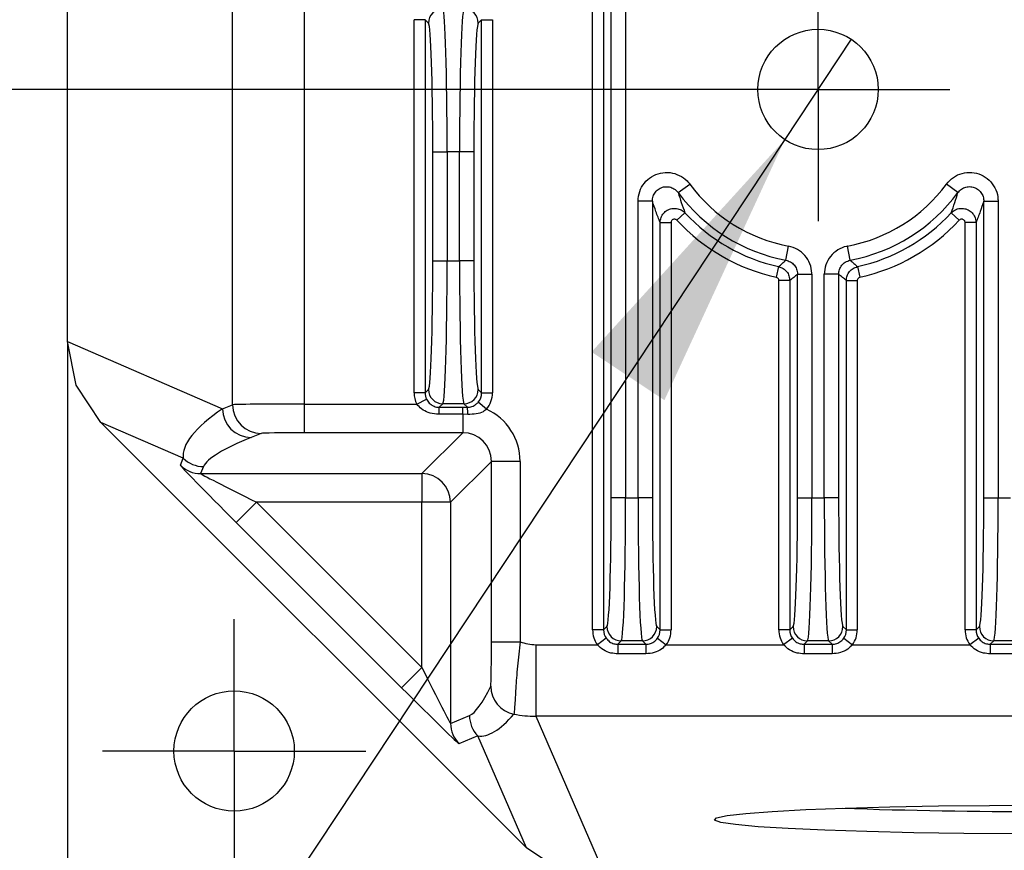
# Model space of a CAD drawing. Header units: millimetres. Extents: x 0 to 1260, y 0 to 891.
# Tile 28 of 56: x 655 to 689, y 264 to 293. Entities that reach past the tile are written whole.
import ezdxf

# ---------------------------------------------------------------- set-up
doc = ezdxf.new("R2010")
doc.units = ezdxf.units.MM
doc.header["$LTSCALE"] = 3
doc.layers.add('FORMAT', color=7, linetype='Continuous')
doc.styles.add('SLDTEXTSTYLE0', font='TXT', dxfattribs={"width": 0.605})
doc.dimstyles.new('SLDDIMSTYLE10', dxfattribs={"dimtxt": 7.704956, "dimasz": 9.906, "dimexe": 0, "dimexo": 0.0625, "dimgap": 1.926239, "dimtad": 0, "dimtih": 1, "dimtoh": 1, "dimdec": 1, "dimrnd": 1e-09, "dimzin": 12, "dimdsep": 46, "dimtxsty": 'SLDTEXTSTYLE0', "dimblk1": 'NONE', "dimsah": 1, "dimcen": 0, "dimadec": 0, "dimazin": 3, "dimtfac": 1, "dimtdec": 1, "dimtmove": 0, "dimatfit": 3, "dimldrblk": 'NONE', "dimfxl": 1, "dimfrac": 2, "dimtolj": 1, "dimtzin": 12, "dimarcsym": 0})
doc.dimstyles.new('SLDDIMSTYLE3', dxfattribs={"dimtxt": 7.704956, "dimasz": 9.906, "dimexe": 0, "dimexo": 0.0625, "dimgap": 1.926239, "dimtad": 1, "dimdec": 1, "dimrnd": 1e-09, "dimzin": 12, "dimdsep": 46, "dimtxsty": 'SLDTEXTSTYLE0', "dimsah": 1, "dimcen": 0.09, "dimadec": 0, "dimazin": 3, "dimtfac": 1, "dimtdec": 1, "dimtofl": 0, "dimtmove": 0, "dimatfit": 3, "dimfxl": 1, "dimfrac": 2, "dimtolj": 1, "dimtzin": 12, "dimarcsym": 0})
doc.dimstyles.new('SLDDIMSTYLE9', dxfattribs={"dimtxt": 7.704956, "dimasz": 9.906, "dimexe": 0, "dimexo": 0.0625, "dimgap": 1.926239, "dimtad": 1, "dimdec": 1, "dimrnd": 1e-09, "dimzin": 12, "dimdsep": 46, "dimtxsty": 'SLDTEXTSTYLE0', "dimsah": 1, "dimcen": 0.09, "dimadec": 0, "dimazin": 3, "dimtfac": 1, "dimtofl": 0, "dimtmove": 0, "dimatfit": 3, "dimfxl": 1, "dimfrac": 2, "dimtolj": 1, "dimtzin": 12, "dimarcsym": 0})

# ---------------------------------------------------------------- blocks, each defined once
blk = doc.blocks.new('_D_15')
at = {"layer": 'FORMAT'}
for p, q in [((678.071, 371.32), (623.635, 371.32)), ((626.635, 291.02), (626.635, 371.32)), ((613.039, 344.399), (613.039, 347.045)), ((613.039, 347.045), (624.871, 347.045)), ((624.871, 347.045), (624.871, 344.399)), ((613.039, 317.941), (613.039, 315.295)), ((624.871, 315.295), (624.871, 317.941)), ((613.039, 315.295), (624.871, 315.295)), ((678.071, 291.02), (623.635, 291.02))]:
    blk.add_line(p, q, dxfattribs=at)
for points in [[(626.635, 371.32), (625.111, 361.414), (628.159, 361.414)], [(626.635, 291.02), (628.159, 300.926), (625.111, 300.926)]]:
    blk.add_solid(points, dxfattribs=at)
at = {"layer": 'FORMAT', "char_height": 7.9375, "attachment_point": 1, "rotation": 90, "style": 'SLDTEXTSTYLE0'}
for s, insert in [('3,161', (614.639, 317.941)), ('80,3', (601.043, 320.88))]:
    blk.add_mtext(s, dxfattribs=dict(at, insert=insert))
blk = doc.blocks.new('_D_16')
at = {"layer": 'FORMAT'}
for p, q in [((623.635, 394.42), (593.396, 394.42)), ((596.396, 394.42), (596.396, 267.92)), ((657.691, 394.42), (629.635, 394.42)), ((582.8, 354.903), (582.8, 357.549)), ((582.8, 357.549), (594.632, 357.549)), ((594.632, 357.549), (594.632, 354.903)), ((582.8, 334.324), (582.8, 331.678)), ((594.632, 331.678), (594.632, 334.324)), ((582.8, 331.678), (594.632, 331.678)), ((653.47, 267.92), (593.396, 267.92))]:
    blk.add_line(p, q, dxfattribs=at)
for points in [[(596.396, 394.42), (594.872, 384.514), (597.92, 384.514)], [(596.396, 267.92), (597.92, 277.826), (594.872, 277.826)]]:
    blk.add_solid(points, dxfattribs=at)
at = {"layer": 'FORMAT', "char_height": 7.9375, "attachment_point": 1, "rotation": 90, "style": 'SLDTEXTSTYLE0'}
for s, insert in [('126,5', (570.804, 331.384)), ('4,98', (584.4, 334.324))]:
    blk.add_mtext(s, dxfattribs=dict(at, insert=insert))
blk = doc.blocks.new('_D_17')
at = {"layer": 'FORMAT'}
for p, q in [((656.47, 282.225), (656.47, 213.478)), ((789.559, 279.85), (789.559, 213.478)), ((712.726, 230.075), (710.08, 230.075)), ((710.08, 230.075), (710.08, 218.242)), ((733.304, 230.075), (735.95, 230.075)), ((735.95, 230.075), (735.95, 218.242)), ((710.08, 218.242), (712.726, 218.242)), ((735.95, 218.242), (733.304, 218.242)), ((656.47, 216.478), (789.559, 216.478))]:
    blk.add_line(p, q, dxfattribs=at)
for points in [[(656.47, 216.478), (666.376, 214.954), (666.376, 218.002)], [(789.559, 216.478), (779.653, 218.002), (779.653, 214.954)]]:
    blk.add_solid(points, dxfattribs=at)
at = {"layer": 'FORMAT', "char_height": 7.9375, "attachment_point": 1, "style": 'SLDTEXTSTYLE0'}
for s, insert in [('133,1', (709.786, 242.071)), ('5,24', (712.726, 228.474))]:
    blk.add_mtext(s, dxfattribs=dict(at, insert=insert))
blk = doc.blocks.new('SW_SYMBOL_HOLE_DEPTH')
at = {"layer": 'FORMAT', "color": 0}
for p, q in [((0, 2625), (2400, 2625)), ((1200, 2625), (1200, 225)), ((300, 1665), (1200, 225)), ((2100, 1665), (1200, 225))]:
    blk.add_line(p, q, dxfattribs=at)
blk = doc.blocks.new('_D_20')
at = {"layer": 'FORMAT'}
for p, q in [((683.832, 292.77), (681.511, 289.269)), ((681.511, 289.269), (651.463, 243.944)), ((651.463, 243.944), (546.092, 243.944))]:
    blk.add_line(p, q, dxfattribs=at)
blk.add_solid([(681.511, 289.269), (674.767, 281.855), (677.308, 280.171)], dxfattribs=at)
at = {"layer": 'FORMAT', "xscale": 0.0034106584, "yscale": 0.0034106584, "zscale": 0.0034106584}
blk.add_blockref('SW_SYMBOL_HOLE_DEPTH', (594.893, 245.092), dxfattribs=at)
at = {"layer": 'FORMAT', "char_height": 7.9375, "attachment_point": 1, "style": 'SLDTEXTSTYLE0'}
for s, insert in [('10 [0.39]', (605.543, 254.176)), ('4xM5x0.8', (546.092, 254.176))]:
    blk.add_mtext(s, dxfattribs=dict(at, insert=insert))
blk = doc.blocks.new('_None')
blk = doc.blocks.new('SW_CENTERMARKSYMBOL_3')
at = {"layer": 'FORMAT', "color": 0}
for p, q in [((0, 2.5), (0, 4.6)), ((0, 0), (0, 2.5)), ((-2.5, 0), (-4.6, 0)), ((0, 0), (-2.5, 0)), ((0, 0), (0, -2.5)), ((0, 0), (2.5, 0)), ((2.5, 0), (4.6, 0)), ((0, -2.5), (0, -4.6))]:
    blk.add_line(p, q, dxfattribs=at)
blk = doc.blocks.new('SW_CENTERMARKSYMBOL_7')
at = {"layer": 'FORMAT', "color": 0}
for p, q in [((0, 2.5), (0, 4.6)), ((0, 0), (0, 2.5)), ((-2.5, 0), (-4.6, 0)), ((0, 0), (-2.5, 0)), ((0, 0), (0, -2.5)), ((0, 0), (2.5, 0)), ((2.5, 0), (4.6, 0)), ((0, -2.5), (0, -4.6))]:
    blk.add_line(p, q, dxfattribs=at)

msp = doc.modelspace()

# ---------------------------------------------------------------- linework, layer by layer
at = {"color": 7, "linetype": 'Continuous', "lineweight": 25}
for p, q in [((656.470474, 282.224746), (656.470474, 379.82465)), ((675.954484, 314.245842), (675.954484, 276.76324)), ((675.454788, 276.76324), (675.454788, 312.20226)), ((674.803393, 272.147014), (674.803393, 310.565613)), ((675.184161, 310.565613), (675.184161, 272.147014)), ((662.23848, 280.010009), (662.23848, 293.759306)), ((664.7361, 293.759306), (664.7361, 280.03505)), ((668.954261, 293.455962), (668.573493, 293.455962)), ((668.573493, 280.425434), (668.573493, 293.455962)), ((668.954261, 293.455962), (668.954261, 280.425434)), ((669.073229, 293.336994), (668.954261, 293.455962)), ((670.92858, 293.455962), (670.809612, 293.336994)), ((670.92858, 280.425434), (670.92858, 293.455962)), ((670.92858, 293.455962), (671.309348, 293.455962)), ((671.309348, 293.455962), (671.309348, 280.425434)), ((669.224888, 288.839735), (669.724584, 288.839735)), ((669.224888, 285.04166), (669.224888, 288.839735)), ((669.724584, 288.839735), (669.724584, 285.04166)), ((670.158258, 288.839735), (669.724584, 288.839735)), ((670.158258, 285.04166), (670.158258, 288.839735)), ((670.657953, 288.839735), (670.158258, 288.839735)), ((670.657953, 288.839735), (670.657953, 285.04166)), ((677.789648, 287.41802), (678.191747, 287.714687)), ((687.552993, 287.41802), (687.150894, 287.714687)), ((676.388158, 276.76324), (676.388158, 287.121352)), ((676.887853, 287.121352), (676.388158, 287.121352)), ((676.887853, 287.121352), (676.887853, 276.76324)), ((688.454788, 287.121352), (688.954484, 287.121352)), ((688.454788, 276.76324), (688.454788, 287.121352)), ((688.954484, 287.121352), (688.954484, 276.76324)), ((678.024579, 286.71071), (677.74538, 286.451804)), ((687.318062, 286.71071), (687.597262, 286.451804)), ((677.15848, 272.147014), (677.15848, 286.370939)), ((677.15848, 286.370939), (677.539248, 286.370939)), ((677.539248, 286.370939), (677.539248, 272.147014)), ((688.184161, 286.370939), (687.803393, 286.370939)), ((687.803393, 272.147014), (687.803393, 286.370939)), ((688.184161, 286.370939), (688.184161, 272.147014)), ((681.547649, 285.05814), (681.640205, 285.549188)), ((683.794992, 285.05814), (683.702437, 285.549188)), ((669.224888, 285.04166), (669.724584, 285.04166)), ((669.724584, 285.04166), (670.158258, 285.04166)), ((670.657953, 285.04166), (670.158258, 285.04166)), ((681.293138, 284.834215), (681.21033, 284.46256)), ((681.954788, 284.567091), (682.454484, 284.567091)), ((681.954788, 276.76324), (681.954788, 284.567091)), ((682.454484, 284.567091), (682.454484, 276.76324)), ((682.888158, 276.76324), (682.888158, 284.567091)), ((683.387853, 284.567091), (682.888158, 284.567091)), ((683.387853, 284.567091), (683.387853, 276.76324)), ((684.049504, 284.834215), (684.132312, 284.46256)), ((681.684161, 284.346479), (681.303393, 284.346479)), ((681.303393, 272.147014), (681.303393, 284.346479)), ((681.684161, 284.346479), (681.684161, 272.147014)), ((683.65848, 272.147014), (683.65848, 284.346479)), ((683.65848, 284.346479), (684.039248, 284.346479)), ((684.039248, 284.346479), (684.039248, 272.147014)), ((656.470474, 282.224746), (661.888371, 279.87004)), ((656.775267, 280.693434), (656.470474, 282.224746)), ((657.643241, 279.394763), (656.775267, 280.693434)), ((668.954261, 280.425434), (668.573493, 280.425434)), ((668.954261, 280.425434), (669.073229, 280.544402)), ((670.809612, 280.544402), (670.92858, 280.425434)), ((670.92858, 280.425434), (671.309348, 280.425434)), ((668.664701, 280.03505), (669.005867, 280.203719)), ((671.100188, 279.855587), (670.810064, 280.101835)), ((661.888371, 279.87004), (662.23848, 280.010009)), ((664.7361, 280.03505), (664.7361, 279.035202)), ((664.7361, 280.03505), (668.664701, 280.03505)), ((669.572924, 280.044706), (669.450775, 279.922557)), ((669.450775, 279.922557), (670.27214, 279.922557)), ((669.450775, 279.677873), (669.450775, 279.922557)), ((670.309917, 280.044706), (669.572924, 280.044706)), ((670.27214, 279.922557), (670.431953, 279.922671)), ((670.27214, 279.677873), (670.27214, 279.922557)), ((670.431953, 279.922671), (670.309917, 280.044706)), ((660.516275, 278.146096), (657.643241, 279.394763)), ((672.496386, 264.541618), (657.643241, 279.394763)), ((670.27214, 279.677873), (669.450775, 279.677873)), ((670.446054, 279.674879), (670.27214, 279.677873)), ((670.27214, 279.677873), (670.27214, 279.035202)), ((663.237528, 279.010161), (662.887419, 278.870192)), ((670.27214, 279.035202), (664.7361, 279.035202)), ((668.843951, 277.607013), (670.27214, 279.035202)), ((660.414282, 277.899861), (660.516275, 278.146096)), ((671.271988, 278.035354), (669.843799, 276.607165)), ((672.271836, 278.035354), (671.271988, 278.035354)), ((671.271988, 271.738057), (671.271988, 278.035354)), ((672.271836, 278.035354), (672.271836, 271.738057)), ((661.223274, 277.853247), (661.121281, 277.607013)), ((661.121281, 277.607013), (668.843951, 277.607013)), ((668.843951, 277.607013), (668.843951, 276.607165)), ((675.954484, 276.76324), (675.454788, 276.76324)), ((675.954484, 276.76324), (676.388158, 276.76324)), ((676.887853, 276.76324), (676.388158, 276.76324)), ((681.954788, 276.76324), (682.454484, 276.76324)), ((682.454484, 276.76324), (682.888158, 276.76324)), ((683.387853, 276.76324), (682.888158, 276.76324)), ((688.454788, 276.76324), (688.954484, 276.76324)), ((688.954484, 276.76324), (689.388158, 276.76324)), ((663.072467, 276.607165), (662.365468, 275.900166)), ((668.843951, 276.607165), (663.072467, 276.607165)), ((663.072467, 276.607165), (668.843951, 270.835681)), ((668.843951, 270.835681), (668.843951, 276.607165)), ((669.843799, 276.607165), (668.843951, 276.607165)), ((669.843799, 276.607165), (669.843799, 268.884495)), ((668.136952, 270.128682), (662.365468, 275.900166)), ((675.184161, 272.147014), (675.303129, 272.265982)), ((677.039512, 272.265982), (677.15848, 272.147014)), ((681.684161, 272.147014), (681.803129, 272.265982)), ((683.539512, 272.265982), (683.65848, 272.147014)), ((688.184161, 272.147014), (688.303129, 272.265982)), ((675.184161, 272.147014), (674.803393, 272.147014)), ((675.277311, 271.855948), (674.967847, 271.634478)), ((677.06533, 271.855948), (677.374795, 271.634478)), ((677.15848, 272.147014), (677.539248, 272.147014)), ((681.684161, 272.147014), (681.303393, 272.147014)), ((681.777311, 271.855948), (681.467847, 271.634478)), ((683.56533, 271.855948), (683.874795, 271.634478)), ((683.65848, 272.147014), (684.039248, 272.147014)), ((688.184161, 272.147014), (687.803393, 272.147014)), ((688.277311, 271.855948), (687.967847, 271.634478)), ((671.271988, 271.738057), (672.271836, 271.738057)), ((672.8195, 271.634478), (672.8195, 269.136857)), ((672.8195, 271.634478), (674.967847, 271.634478)), ((675.802824, 271.766286), (675.683029, 271.646491)), ((675.683029, 271.646491), (676.659612, 271.646491)), ((675.683029, 271.646491), (675.683029, 271.314489)), ((676.539817, 271.766286), (675.802824, 271.766286)), ((676.659612, 271.646491), (676.539817, 271.766286)), ((676.659612, 271.646491), (676.659612, 271.314489)), ((677.374795, 271.634478), (681.467847, 271.634478)), ((682.302824, 271.766286), (682.183029, 271.646491)), ((682.183029, 271.646491), (683.159612, 271.646491)), ((682.183029, 271.646491), (682.183029, 271.314489)), ((683.039817, 271.766286), (682.302824, 271.766286)), ((683.159612, 271.646491), (683.039817, 271.766286)), ((683.159612, 271.646491), (683.159612, 271.314489)), ((683.874795, 271.634478), (687.967847, 271.634478)), ((688.802824, 271.766286), (688.683029, 271.646491)), ((688.683029, 271.646491), (689.659612, 271.646491)), ((688.683029, 271.646491), (688.683029, 271.314489)), ((689.539817, 271.766286), (688.802824, 271.766286)), ((676.659612, 271.314489), (675.683029, 271.314489)), ((683.159612, 271.314489), (682.183029, 271.314489)), ((689.659612, 271.314489), (688.683029, 271.314489)), ((668.843951, 270.835681), (668.136952, 270.128682)), ((669.843799, 268.884495), (670.504401, 269.158125)), ((672.8195, 269.136857), (675.326368, 263.368852)), ((702.217236, 269.136857), (672.8195, 269.136857)), ((670.79725, 268.451126), (670.136647, 268.177496)), ((672.496386, 264.541618), (670.79725, 268.451126)), ((673.795057, 263.673645), (672.496386, 264.541618))]:
    msp.add_line(p, q, dxfattribs=at)
at = {"color": 7, "linetype": 'Continuous', "lineweight": 25, "flags": 128}
msp.add_lwpolyline([(689.574978, 265.031525), (687.756156, 265.044419), (686.008303, 265.069871), (684.376687, 265.107224), (682.903566, 265.15551), (681.627094, 265.213478), (680.58033, 265.279627), (679.790385, 265.352243), (679.277718, 265.429446), (679.055607, 265.509237), (679.129804, 265.589549), (679.498388, 265.668301), (680.151813, 265.743455), (681.073155, 265.813063), (682.238553, 265.875323), (683.617822, 265.928623), (685.17524, 265.971582), (686.870472, 266.003087), (688.659611, 266.022322), (690.496321, 266.02879)], dxfattribs=at)
at = {"color": 7, "linetype": 'Continuous', "lineweight": 25}
for centre in [(682.671321, 291.019698), (662.291321, 267.919698)]:
    msp.add_circle(centre, 2.1, dxfattribs=at)
for centre, radius, start, end in [((669.573638, 293.336281), 0.500409, 90.0816919, 179.9183081), ((670.309203, 293.336281), 0.500409, 0.0816919, 89.9183081), ((682.671321, 291.019698), 5.566837, 216.4197561, 259.3257647), ((682.671321, 291.019698), 5.566837, 280.6742353, 323.5802439), ((682.671321, 291.019698), 6.066532, 216.4197561, 259.3257647), ((682.671321, 291.019698), 6.066532, 280.6742353, 323.5802439), ((682.671321, 291.019698), 6.33716, 222.8401893, 257.4391442), ((682.671321, 291.019698), 6.33716, 282.5608558, 317.1598107), ((682.671321, 291.019698), 6.717927, 222.8401893, 257.4391442), ((682.671321, 291.019698), 6.717927, 282.5608558, 317.1598107), ((669.573638, 280.545115), 0.500409, 180.0816919, 269.9183081), ((670.309203, 280.545115), 0.500409, 270.0816919, 359.9183081), ((662.888711, 279.870532), 1.00034, 180.0281624, 269.9260058), ((663.23882, 280.010501), 1.00034, 180.0281624, 269.9260058), ((668.974677, 279.715444), 1.471936, 358.4207783, 8.0932732), ((661.223405, 278.85341), 1.000163, 225.0074762, 269.9925238), ((661.121411, 278.607175), 1.000163, 225.0074762, 269.9925238), ((668.843594, 276.606808), 1.000205, 0.020437, 89.979563), ((675.803538, 272.266695), 0.500409, 180.0816919, 269.9183081), ((676.539103, 272.266695), 0.500409, 270.0816919, 359.9183081), ((682.303538, 272.266695), 0.500409, 180.0816919, 269.9183081), ((683.039103, 272.266695), 0.500409, 270.0816919, 359.9183081), ((688.803538, 272.266695), 0.500409, 180.0816919, 269.9183081), ((672.247076, 270.191815), 1.000245, 180.0547371, 258.9743582), ((671.504564, 269.158256), 1.000163, 180.0074762, 224.9925238), ((670.843961, 268.884625), 1.000163, 180.0074762, 224.9925238), ((690.496321, 471.594092), 205.787595, 268.05479338, 271.94520662)]:
    msp.add_arc(centre, radius, start, end, dxfattribs=at)
for centre, major_axis, ratio, start_param, end_param in [((669.56744, 288.839735), (0, 5), 0.031428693, 4.71238898, 6.248278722), ((670.315401, 288.839735), (0, 5), 0.031428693, 0.034906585, 1.570796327), ((669.067745, 288.839735), (0, 4.5), 0.034920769, 4.71238898, 6.248278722), ((670.815096, 288.839735), (0, 4.5), 0.034920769, 0.034906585, 1.570796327), ((669.067745, 285.04166), (0, 4.5), 0.034920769, 3.176499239, 4.71238898), ((669.56744, 285.04166), (0, 5), 0.031428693, 3.176499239, 4.71238898), ((670.315401, 285.04166), (0, 5), 0.031428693, 1.570796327, 3.106686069), ((670.815096, 285.04166), (0, 4.5), 0.034920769, 1.570796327, 3.106686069), ((669.45503, 280.426508), (0.62372, 0.62372), 0.998782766, 2.356803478, 2.815713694), ((669.45503, 280.426508), (0.354641, 0.354641), 0.996934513, 2.356803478, 2.815713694), ((670.427811, 280.426508), (0.354641, -0.354641), 0.996934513, 0.081520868, 0.784789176), ((670.427811, 280.426508), (-0.62372, 0.62372), 0.998782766, 3.223113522, 3.926381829), ((665.887301, 279.86885), (5.350098, 1.806778), 0.305805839, 2.306170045, 3.091595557), ((664.7361, 280.008867), (2.5, 0), 0.010473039, 1.570796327, 3.097959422), ((670.271531, 278.034745), (1.414644, 1.414644), 0.99969546, 5.497939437, 6.641600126), ((665.887301, 278.869003), (4.678183, 1.143959), 0.186127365, 2.220575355, 3.006000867), ((664.7361, 279.009019), (1.5, 0), 0.017455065, 1.570796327, 3.097959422), ((670.271531, 278.034745), (0.707753, 0.707753), 0.999087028, 5.497939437, 7.068431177), ((662.414839, 275.900166), (2.000457, -1.999848), 0.012340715, 3.146702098, 4.700045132), ((663.121838, 276.607165), (2.000585, -0.999805), 0.009870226, 3.139298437, 4.692641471), ((675.297645, 276.76324), (0, 4.5), 0.034920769, 3.176499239, 4.71238898), ((675.79734, 276.76324), (0, 5), 0.031428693, 3.176499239, 4.71238898), ((676.545301, 276.76324), (0, 5), 0.031428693, 1.570796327, 3.106686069), ((677.044996, 276.76324), (0, 4.5), 0.034920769, 1.570796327, 3.106686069), ((681.797645, 276.76324), (0, 4.5), 0.034920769, 3.176499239, 4.71238898), ((682.29734, 276.76324), (0, 5), 0.031428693, 3.176499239, 4.71238898), ((683.045301, 276.76324), (0, 5), 0.031428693, 1.570796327, 3.106686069), ((683.544996, 276.76324), (0, 4.5), 0.034920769, 1.570796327, 3.106686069), ((688.297645, 276.76324), (0, 4.5), 0.034920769, 3.176499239, 4.71238898), ((688.79734, 276.76324), (0, 5), 0.031428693, 3.176499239, 4.71238898), ((675.68493, 272.148087), (0.62372, 0.62372), 0.998782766, 2.356803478, 2.977545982), ((675.68493, 272.148087), (0.354641, 0.354641), 0.996934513, 2.356803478, 2.977545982), ((676.657711, 272.148087), (0.354641, -0.354641), 0.996934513, 0.164046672, 0.784789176), ((676.657711, 272.148087), (-0.62372, 0.62372), 0.998782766, 3.305639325, 3.926381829), ((682.18493, 272.148087), (0.62372, 0.62372), 0.998782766, 2.356803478, 2.977545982), ((682.18493, 272.148087), (0.354641, 0.354641), 0.996934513, 2.356803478, 2.977545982), ((683.157711, 272.148087), (0.354641, -0.354641), 0.996934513, 0.164046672, 0.784789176), ((683.157711, 272.148087), (-0.62372, 0.62372), 0.998782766, 3.305639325, 3.926381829), ((688.68493, 272.148087), (0.62372, 0.62372), 0.998782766, 2.356803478, 2.977545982), ((688.68493, 272.148087), (0.354641, 0.354641), 0.996934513, 2.356803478, 2.977545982), ((672.818258, 273.135907), (0.598574, -1.377247), 0.998868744, 5.499993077, 5.873611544), ((668.843951, 270.885052), (-0.999805, 2.000585), 0.009870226, 1.590543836, 3.14388687), ((668.136952, 270.178053), (-1.999848, 2.000457), 0.012340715, 1.583140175, 3.136483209), ((671.520157, 273.822152), (1.143959, 4.678183), 0.186127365, 3.27718444, 3.870497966), ((672.520005, 273.822152), (1.806778, 5.350098), 0.305805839, 3.19158975, 3.784903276), ((672.818258, 273.135907), (3.668503, 1.594391), 0.999717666, 4.110703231, 4.302815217)]:
    msp.add_ellipse(centre, major_axis=major_axis, ratio=ratio, start_param=start_param, end_param=end_param, dxfattribs=at)
for points, knots in [([(676.388158, 287.121352), (676.399242, 287.234561), (676.421411, 287.460996), (676.594637, 287.762033), (676.849492, 287.989704), (677.166192, 288.118431), (677.506522, 288.135105), (677.832447, 288.037805), (678.060185, 287.877545), (678.161165, 287.752544), (678.191747, 287.714687)], [0, 0, 0, 0, 0.135382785, 0.270788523, 0.405609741, 0.539673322, 0.673347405, 0.807166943, 0.941600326, 1, 1, 1, 1]), ([(687.150894, 287.714687), (687.227025, 287.799205), (687.379299, 287.968254), (687.697417, 288.107652), (688.037662, 288.139549), (688.368929, 288.055109), (688.652688, 287.866474), (688.857192, 287.594677), (688.945305, 287.33051), (688.95235, 287.16997), (688.954484, 287.121352)], [0, 0, 0, 0, 0.135383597, 0.270790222, 0.405610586, 0.539672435, 0.673346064, 0.807166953, 0.941601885, 1, 1, 1, 1]), ([(676.887853, 287.121352), (676.893161, 287.178502), (676.903749, 287.292484), (676.989711, 287.444511), (677.116983, 287.559415), (677.275608, 287.624082), (677.44626, 287.6318), (677.609666, 287.581809), (677.723649, 287.500409), (677.774277, 287.437208), (677.789648, 287.41802)], [0, 0, 0, 0, 0.136371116, 0.271980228, 0.406252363, 0.53939197, 0.672306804, 0.805990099, 0.941094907, 1, 1, 1, 1]), ([(677.789648, 287.41802), (677.825634, 287.302113), (677.903533, 287.051213), (677.982234, 286.829825), (678.024579, 286.71071)], [0, 0, 0, 0, 0.461963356, 1, 1, 1, 1]), ([(687.318062, 286.71071), (687.360406, 286.829823), (687.439108, 287.051212), (687.517006, 287.302111), (687.552993, 287.41802)], [0, 0, 0, 0, 0.5380286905, 1, 1, 1, 1]), ([(687.552993, 287.41802), (687.591195, 287.460857), (687.667384, 287.546292), (687.826815, 287.617595), (687.997448, 287.634493), (688.163482, 287.592352), (688.305383, 287.497245), (688.407196, 287.360005), (688.450593, 287.226832), (688.453811, 287.145918), (688.454788, 287.121352)], [0, 0, 0, 0, 0.136375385, 0.271985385, 0.406255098, 0.539392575, 0.6723083, 0.80599393, 0.941098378, 1, 1, 1, 1]), ([(677.15848, 286.370939), (677.109918, 286.496917), (677.019655, 286.731075), (676.929503, 286.998023), (676.887853, 287.121352)], [0, 0, 0, 0, 0.538004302, 1, 1, 1, 1]), ([(688.454788, 287.121352), (688.413138, 286.998021), (688.322986, 286.731073), (688.232722, 286.496915), (688.184161, 286.370939)], [0, 0, 0, 0, 0.462003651, 1, 1, 1, 1]), ([(677.15848, 286.370939), (677.165232, 286.432392), (677.178124, 286.549733), (677.27198, 286.700403), (677.401786, 286.80951), (677.561931, 286.86982), (677.732258, 286.873317), (677.8975, 286.822728), (677.982241, 286.74803), (678.024579, 286.71071)], [0, 0, 0, 0, 0.154433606, 0.294877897, 0.435308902, 0.576035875, 0.717240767, 0.858728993, 1, 1, 1, 1]), ([(687.318062, 286.71071), (687.364799, 286.75118), (687.454039, 286.828454), (687.625307, 286.875115), (687.794676, 286.866856), (687.953111, 286.802186), (688.080382, 286.688937), (688.167148, 286.539484), (688.178493, 286.427092), (688.184161, 286.370939)], [0, 0, 0, 0, 0.15443361, 0.29487784, 0.435308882, 0.576035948, 0.717240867, 0.858729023, 1, 1, 1, 1]), ([(677.74538, 286.451804), (677.735277, 286.460762), (677.71507, 286.47868), (677.675677, 286.4909), (677.635088, 286.490164), (677.596954, 286.475807), (677.566083, 286.449742), (677.543817, 286.413704), (677.540819, 286.385645), (677.539248, 286.370939)], [0, 0, 0, 0, 0.141499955, 0.283018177, 0.424079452, 0.564591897, 0.704869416, 0.845325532, 1, 1, 1, 1]), ([(687.803393, 286.370939), (687.802076, 286.384377), (687.799443, 286.411255), (687.778867, 286.447001), (687.748605, 286.47406), (687.710881, 286.489462), (687.670521, 286.49134), (687.629691, 286.480055), (687.608413, 286.461519), (687.597262, 286.451804)], [0, 0, 0, 0, 0.141499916, 0.283018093, 0.424079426, 0.564591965, 0.704869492, 0.84532552, 1, 1, 1, 1]), ([(682.454484, 284.567091), (682.454351, 284.578796), (682.452956, 284.702292), (682.403635, 284.938289), (682.227564, 285.229406), (681.965414, 285.454187), (681.748607, 285.517522), (681.640205, 285.549188)], [0, 0, 0, 0, 0.025503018, 0.269061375, 0.512632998, 0.756319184, 1, 1, 1, 1]), ([(683.702437, 285.549188), (683.690958, 285.54689), (683.569858, 285.522645), (683.34708, 285.430465), (683.093613, 285.203519), (682.921278, 284.90427), (682.899198, 284.679483), (682.888158, 284.567091)], [0, 0, 0, 0, 0.025503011, 0.269061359, 0.512632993, 0.756319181, 1, 1, 1, 1]), ([(681.293138, 284.834215), (681.336407, 284.871761), (681.421406, 284.945517), (681.506079, 285.021055), (681.547649, 285.05814)], [0, 0, 0, 0, 0.509053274, 1, 1, 1, 1]), ([(681.547649, 285.05814), (681.601955, 285.042352), (681.710533, 285.010786), (681.840777, 284.898443), (681.93551, 284.747662), (681.948154, 284.629228), (681.954788, 284.567091)], [0, 0, 0, 0, 0.243862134, 0.487567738, 0.73115011, 1, 1, 1, 1]), ([(683.387853, 284.567091), (683.393309, 284.623382), (683.404217, 284.735928), (683.490492, 284.884726), (683.621117, 285.005749), (683.73516, 285.040111), (683.794992, 285.05814)], [0, 0, 0, 0, 0.243862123, 0.487567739, 0.731150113, 1, 1, 1, 1]), ([(683.794992, 285.05814), (683.836562, 285.021055), (683.921235, 284.945517), (684.006234, 284.871761), (684.049504, 284.834215)], [0, 0, 0, 0, 0.490946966, 1, 1, 1, 1]), ([(681.293138, 284.834215), (681.347135, 284.816431), (681.454791, 284.780975), (681.581169, 284.663863), (681.667516, 284.515172), (681.678613, 284.402706), (681.684161, 284.346479)], [0, 0, 0, 0, 0.2511365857, 0.5007026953, 0.7503783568, 1, 1, 1, 1]), ([(681.954788, 284.567091), (681.910501, 284.53053), (681.820293, 284.456061), (681.730083, 284.383445), (681.684161, 284.346479)], [0, 0, 0, 0, 0.490947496, 1, 1, 1, 1]), ([(683.65848, 284.346479), (683.612559, 284.383445), (683.522349, 284.456061), (683.43214, 284.53053), (683.387853, 284.567091)], [0, 0, 0, 0, 0.509052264, 1, 1, 1, 1]), ([(683.65848, 284.346479), (683.664095, 284.403051), (683.67529, 284.515842), (683.762115, 284.664664), (683.888468, 284.781281), (683.995829, 284.816571), (684.049504, 284.834215)], [0, 0, 0, 0, 0.251136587, 0.500702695, 0.750378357, 1, 1, 1, 1]), ([(681.303393, 284.346479), (681.302082, 284.359868), (681.299459, 284.386645), (681.278915, 284.422044), (681.248825, 284.449913), (681.223189, 284.458335), (681.21033, 284.46256)], [0, 0, 0, 0, 0.249646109, 0.499297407, 0.748839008, 1, 1, 1, 1]), ([(684.132312, 284.46256), (684.119529, 284.458369), (684.093963, 284.449985), (684.063879, 284.422235), (684.043221, 284.386804), (684.040575, 284.35995), (684.039248, 284.346479)], [0, 0, 0, 0, 0.249646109, 0.499297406, 0.748839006, 1, 1, 1, 1]), ([(669.005867, 280.203719), (669.03506, 280.156405), (669.093704, 280.061356), (669.229379, 279.966087), (669.356304, 279.925758), (669.432159, 279.923188), (669.450775, 279.922557)], [0, 0, 0, 0, 0.295841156, 0.594308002, 0.900435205, 1, 1, 1, 1]), ([(670.431953, 279.922671), (670.483507, 279.927131), (670.538263, 279.931869), (670.63853, 279.966335), (670.721202, 280.009391), (670.784809, 280.075563), (670.810064, 280.101835)], [0, 0, 0, 0, 0.352715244, 0.37462119, 0.751703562, 1, 1, 1, 1]), ([(669.450775, 279.677873), (669.418032, 279.678688), (669.287198, 279.681941), (669.072108, 279.729616), (668.828708, 279.846147), (668.717613, 279.974106), (668.664701, 280.03505)], [0, 0, 0, 0, 0.109526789, 0.437646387, 0.732164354, 1, 1, 1, 1]), ([(671.100188, 279.855587), (671.061416, 279.824444), (670.956686, 279.740322), (670.727806, 279.677293), (670.544971, 279.675726), (670.446054, 279.674879)], [0, 0, 0, 0, 0.212475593, 0.573933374, 1, 1, 1, 1]), ([(675.277311, 271.855948), (675.314412, 271.813605), (675.388605, 271.728928), (675.535642, 271.658709), (675.637328, 271.650279), (675.683029, 271.646491)], [0, 0, 0, 0, 0.355116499, 0.710172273, 1, 1, 1, 1]), ([(676.659612, 271.646491), (676.715283, 271.652048), (676.826652, 271.663165), (676.968892, 271.742371), (677.035147, 271.820401), (677.06533, 271.855948)], [0, 0, 0, 0, 0.3524112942, 0.7049875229, 1, 1, 1, 1]), ([(681.777311, 271.855948), (681.814412, 271.813605), (681.888605, 271.728928), (682.035642, 271.658709), (682.137328, 271.650279), (682.183029, 271.646491)], [0, 0, 0, 0, 0.355116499, 0.710172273, 1, 1, 1, 1]), ([(683.159612, 271.646491), (683.215283, 271.652048), (683.326652, 271.663165), (683.468892, 271.742371), (683.535147, 271.820401), (683.56533, 271.855948)], [0, 0, 0, 0, 0.3524112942, 0.7049875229, 1, 1, 1, 1]), ([(688.277311, 271.855948), (688.314412, 271.813605), (688.388605, 271.728928), (688.535642, 271.658709), (688.637328, 271.650279), (688.683029, 271.646491)], [0, 0, 0, 0, 0.355116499, 0.710172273, 1, 1, 1, 1]), ([(671.246832, 270.190859), (671.248194, 270.1975), (671.252466, 270.218313), (671.259408, 270.376132), (671.266354, 270.72008), (671.271117, 271.195649), (671.271698, 271.557388), (671.271988, 271.738057)], [0, 0, 0, 0, 0.100751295, 0.315761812, 0.536625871, 0.768570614, 1, 1, 1, 1]), ([(672.271836, 271.738057), (672.237596, 271.447507), (672.168409, 270.86039), (672.119811, 270.083487), (672.08407, 269.516862), (672.0651, 269.255792), (672.058036, 269.221105), (672.055781, 269.210032)], [0, 0, 0, 0, 0.227116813, 0.458935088, 0.681253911, 0.898258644, 1, 1, 1, 1]), ([(675.683029, 271.314489), (675.602815, 271.320298), (675.426446, 271.333069), (675.169581, 271.436492), (675.03415, 271.569407), (674.967847, 271.634478)], [0, 0, 0, 0, 0.2986427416, 0.6566388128, 1, 1, 1, 1]), ([(677.374795, 271.634478), (677.32099, 271.579857), (677.200297, 271.457335), (676.949774, 271.339513), (676.757188, 271.322904), (676.659612, 271.314489)], [0, 0, 0, 0, 0.284098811, 0.637282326, 1, 1, 1, 1]), ([(682.183029, 271.314489), (682.102815, 271.320298), (681.926446, 271.333069), (681.669581, 271.436492), (681.53415, 271.569407), (681.467847, 271.634478)], [0, 0, 0, 0, 0.298642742, 0.656638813, 1, 1, 1, 1]), ([(683.874795, 271.634478), (683.82099, 271.579857), (683.700297, 271.457335), (683.449774, 271.339513), (683.257188, 271.322904), (683.159612, 271.314489)], [0, 0, 0, 0, 0.284098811, 0.637282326, 1, 1, 1, 1]), ([(688.683029, 271.314489), (688.602815, 271.320298), (688.426446, 271.333069), (688.169581, 271.436492), (688.03415, 271.569407), (687.967847, 271.634478)], [0, 0, 0, 0, 0.2986427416, 0.6566388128, 1, 1, 1, 1])]:
    msp.add_open_spline(points, degree=3, knots=knots, dxfattribs=at)

# ---------------------------------------------------------------- block references
at = {"layer": 'FORMAT'}
for name, p in [('SW_CENTERMARKSYMBOL_3', (682.671321, 291.019698)), ('SW_CENTERMARKSYMBOL_7', (662.291321, 267.919698))]:
    msp.add_blockref(name, p, dxfattribs=at)

# ---------------------------------------------------------------- dimensions: what is measured, and where the dimension line sits
for base, p1, p2, dimstyle, picture, middle in [((596.396303, 267.919698), (657.691321, 394.419698), (657.691321, 267.919698), 'SLDDIMSTYLE3', '_D_16', (596.396303, 344.613536)), ((626.635249, 371.319698), (678.071321, 291.019698), (678.071321, 371.319698), 'SLDDIMSTYLE9', '_D_15', (626.635249, 331.169698))]:
    dim = msp.add_linear_dim(base=base, p1=p1, p2=p2, angle=90, dimstyle=dimstyle, dxfattribs=at)
    dim.commit()
    dim.dimension.update_dxf_attribs({"geometry": picture, "text_midpoint": middle, "dimtype": 160})
dim = msp.add_diameter_dim_2p(p1=(683.831683, 292.770001), p2=(681.510959, 289.269395), text='4xM5x0.8 {\\fGDT;x}10 [0.39]', dimstyle='SLDDIMSTYLE10', override={"dimpost": '<>'}, dxfattribs=at)
dim.commit()
dim.dimension.update_dxf_attribs({"geometry": '_D_20', "text_midpoint": (596.396303, 249.86065), "dimtype": 163})
dim = msp.add_linear_dim(base=(789.559476, 216.478489), p1=(656.470474, 282.224746), p2=(789.559476, 279.849718), dimstyle='SLDDIMSTYLE3', dxfattribs=at)
dim.commit()
dim.dimension.update_dxf_attribs({"geometry": '_D_17', "text_midpoint": (723.014975, 216.478489), "dimtype": 160})

doc.saveas('drawing.dxf')
